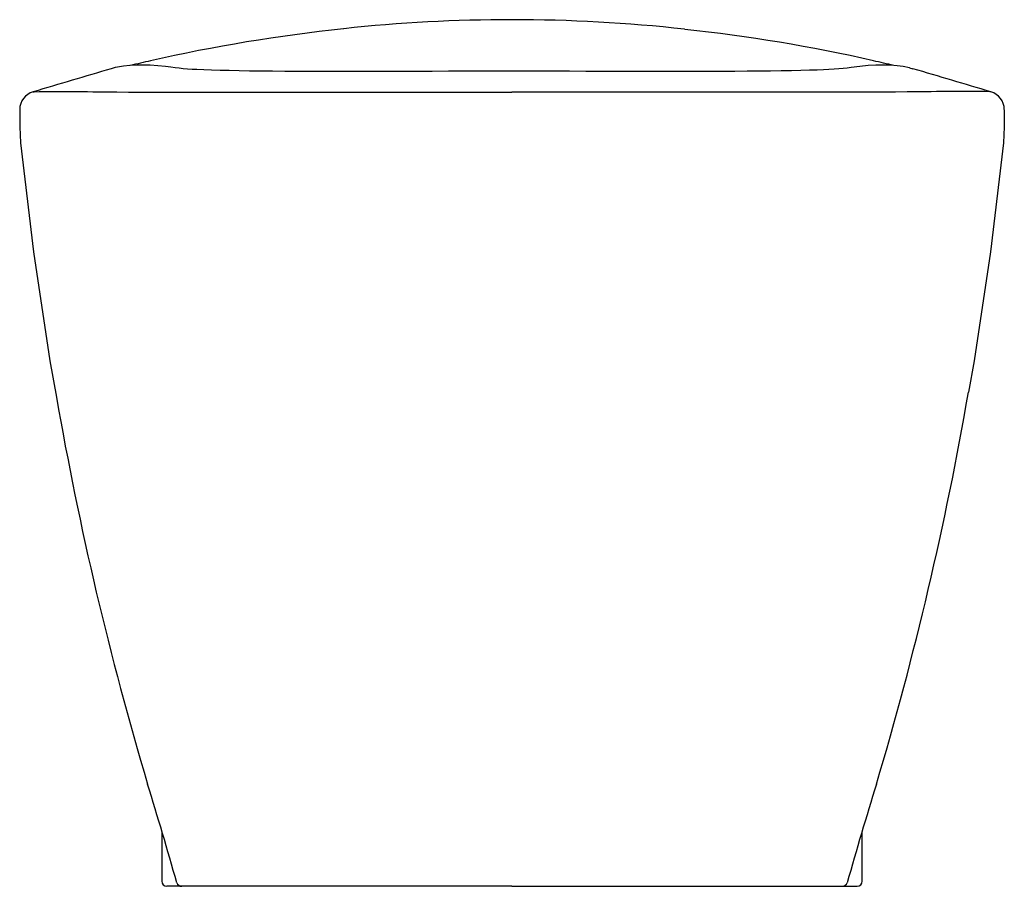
# Model space of a CAD drawing. Header units: millimetres. Extents: x 1160.725 to 1161.105, y 380.632 to 380.966.
import ezdxf

# ---------------------------------------------------------------- set-up
doc = ezdxf.new("R2010")
doc.units = ezdxf.units.MM
doc.layers.add('SANINDUSA', color=3, linetype='Continuous')

msp = doc.modelspace()

# ---------------------------------------------------------------- linework, layer by layer
at = {"layer": 'SANINDUSA'}
for p, q in [((1160.761898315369, 380.9477925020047), (1160.760391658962, 380.9473665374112)), ((1161.068432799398, 380.9477237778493), (1161.069820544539, 380.9473413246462)), ((1160.725073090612, 380.9315442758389), (1160.725073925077, 380.9249125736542)), ((1161.105071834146, 380.9315442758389), (1161.105070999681, 380.9249125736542)), ((1160.725073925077, 380.9249125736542), (1160.725385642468, 380.9188198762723)), ((1161.105070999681, 380.9249125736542), (1161.10475928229, 380.9188198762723)), ((1160.779905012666, 380.6528882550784), (1160.779905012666, 380.6337736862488)), ((1161.050239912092, 380.6337736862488), (1161.050239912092, 380.6528889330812)), ((1160.787620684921, 380.6317736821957), (1160.781835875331, 380.6317748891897)), ((1160.915072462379, 380.6317736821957), (1160.787620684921, 380.6317736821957)), ((1160.915072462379, 380.6317736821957), (1161.042524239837, 380.6317736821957)), ((1161.042524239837, 380.6317736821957), (1161.048309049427, 380.6317748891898))]:
    msp.add_line(p, q, dxfattribs=at)
at = {"layer": 'SANINDUSA', "flags": 128}
for points in [[(1160.915072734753, 380.9463663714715), (1160.909179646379, 380.9463865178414), (1160.902766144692, 380.9463849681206), (1160.896798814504, 380.946375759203), (1160.890584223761, 380.9463653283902), (1160.884251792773, 380.9463530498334), (1160.878026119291, 380.9463402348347), (1160.8719009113, 380.9463278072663), (1160.865871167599, 380.946316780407), (1160.859938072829, 380.9463080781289), (1160.854096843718, 380.9463027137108), (1160.848374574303, 380.9463019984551), (1160.842873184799, 380.9463070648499), (1160.837538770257, 380.9463184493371), (1160.832384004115, 380.946336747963), (1160.827421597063, 380.9463625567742), (1160.822664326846, 380.9463963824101), (1160.818125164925, 380.9464387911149), (1160.813816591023, 380.946490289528), (1160.80975078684, 380.9465513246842), (1160.805939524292, 380.9466222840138), (1160.802394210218, 380.9467034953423), (1160.79912588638, 380.9467952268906), (1160.796145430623, 380.9468974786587), (1160.793463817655, 380.9470100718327), (1160.791583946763, 380.9471089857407), (1160.789875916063, 380.9472232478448), (1160.78814873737, 380.9473674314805), (1160.786561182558, 380.9475296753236), (1160.785043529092, 380.9477134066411), (1160.783458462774, 380.9479296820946), (1160.781355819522, 380.9482161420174), (1160.778336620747, 380.9485302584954), (1160.775424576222, 380.9487142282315), (1160.772723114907, 380.9487850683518), (1160.770233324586, 380.9487656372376), (1160.767581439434, 380.9486378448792), (1160.765143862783, 380.9483976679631), (1160.762884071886, 380.9480343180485), (1160.761898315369, 380.9477925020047)], [(1161.068432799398, 380.9477237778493), (1161.066069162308, 380.9482457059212), (1161.063758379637, 380.948536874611), (1161.061015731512, 380.9487271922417), (1161.05808549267, 380.9487883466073), (1161.0555232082, 380.9487447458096), (1161.052510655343, 380.9485852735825), (1161.049296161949, 380.9482777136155), (1161.046013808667, 380.9478357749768), (1161.044425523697, 380.9476282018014), (1161.042835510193, 380.9474494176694), (1161.041162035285, 380.9472938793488), (1161.03935950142, 380.9471592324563), (1161.037398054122, 380.9470448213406), (1161.035293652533, 380.9469489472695), (1161.032879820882, 380.9468566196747), (1161.029829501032, 380.94675967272), (1161.026493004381, 380.9466727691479), (1161.022878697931, 380.9465958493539), (1161.018997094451, 380.9465287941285), (1161.014858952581, 380.9464713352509), (1161.01047544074, 380.9464231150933), (1161.005858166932, 380.9463837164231), (1161.001019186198, 380.9463526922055), (1160.995970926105, 380.9463295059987), (1160.990726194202, 380.9463136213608), (1160.985298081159, 380.9463045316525), (1160.979699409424, 380.9463016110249), (1160.973949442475, 380.946304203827), (1160.968093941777, 380.9463108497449), (1160.962107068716, 380.9463205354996), (1160.956033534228, 380.94633221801), (1160.949868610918, 380.946344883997), (1160.943609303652, 380.9463576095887), (1160.93725487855, 380.9463694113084), (1160.930810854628, 380.9463798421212), (1160.924515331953, 380.9463874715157), (1160.918003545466, 380.9463807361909), (1160.915072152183, 380.9463638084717)], [(1160.730259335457, 380.9384095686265), (1160.730708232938, 380.9384468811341), (1160.732629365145, 380.9385223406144), (1160.735300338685, 380.9385726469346), (1160.738951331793, 380.9386056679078), (1160.743610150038, 380.9386076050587), (1160.749304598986, 380.9385647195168), (1160.751201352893, 380.9385402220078), (1160.753345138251, 380.9385093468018), (1160.755868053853, 380.9384747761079), (1160.758902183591, 380.9384391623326), (1160.762579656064, 380.9384051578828), (1160.76703252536, 380.938375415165), (1160.773554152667, 380.9383454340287), (1160.781092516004, 380.938320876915), (1160.789564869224, 380.938301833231), (1160.798888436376, 380.938288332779), (1160.809037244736, 380.9382800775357), (1160.819969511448, 380.9382761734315), (1160.831567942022, 380.9382757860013), (1160.843715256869, 380.9382781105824), (1160.856377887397, 380.9382822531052), (1160.869502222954, 380.9382873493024), (1160.882948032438, 380.9382924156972), (1160.896575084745, 380.9382964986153), (1160.905808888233, 380.93829822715), (1160.915072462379, 380.9382987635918)], [(1161.099886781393, 380.9384093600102), (1161.09943669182, 380.9384468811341), (1161.097515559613, 380.9385223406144), (1161.094844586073, 380.9385726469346), (1161.091193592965, 380.9386056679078), (1161.08653477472, 380.9386076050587), (1161.080840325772, 380.9385647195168), (1161.078943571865, 380.9385402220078), (1161.076799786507, 380.9385093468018), (1161.074276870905, 380.9384747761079), (1161.071242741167, 380.9384391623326), (1161.067565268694, 380.9384051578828), (1161.063112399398, 380.938375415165), (1161.056590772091, 380.9383454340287), (1161.049052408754, 380.938320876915), (1161.040580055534, 380.938301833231), (1161.031256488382, 380.938288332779), (1161.021107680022, 380.9382800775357), (1161.01017541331, 380.9382761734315), (1160.998576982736, 380.9382757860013), (1160.986429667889, 380.9382781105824), (1160.973767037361, 380.9382822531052), (1160.960642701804, 380.9382873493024), (1160.94719689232, 380.9382924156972), (1160.933569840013, 380.9382964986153), (1160.924336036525, 380.93829822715), (1160.915072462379, 380.9382987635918)], [(1160.725385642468, 380.9188198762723), (1160.730374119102, 380.876668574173), (1160.736688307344, 380.8346596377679), (1160.73925491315, 380.8205834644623)], [(1161.10475928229, 380.9188198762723), (1161.099770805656, 380.876668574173), (1161.093456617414, 380.8346596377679), (1161.091253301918, 380.8225758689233)]]:
    msp.add_lwpolyline(points, dxfattribs=at)
at = {"layer": 'SANINDUSA'}
for centre, radius, start, end in [((1160.915080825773, 380.3578124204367), 0.6084842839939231, 90.0008054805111, 96.12968616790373), ((1160.915261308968, 380.3641757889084), 0.6021226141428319, 83.66477429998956, 90.01801124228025), ((1160.915735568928, 380.3345400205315), 0.6316312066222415, 95.96957551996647, 102.8177597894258), ((1160.915406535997, 380.3396499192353), 0.626427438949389, 77.16748667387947, 83.91916998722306), ((1161.220747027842, 378.9859238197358), 2.014308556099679, 102.7671074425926, 102.9945309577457), ((1160.6102555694, 378.9896909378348), 2.010445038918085, 77.00276779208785, 77.23300591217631), ((1161.710702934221, 377.6952418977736), 3.388127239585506, 106.2890193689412, 106.8206174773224), ((1160.278669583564, 378.2291474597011), 2.830988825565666, 73.13717070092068, 73.77196200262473), ((1160.732099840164, 380.9316285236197), 0.007026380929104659, 105.1853284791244, 179.9395902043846), ((1161.098044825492, 380.931628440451), 0.007026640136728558, 0.06122444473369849, 74.80298360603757), ((1162.024261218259, 381.044325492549), 1.304339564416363, 189.8771746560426, 196.622597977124), ((1159.800623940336, 381.0457128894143), 1.309776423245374, 343.3850671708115, 350.1910933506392), ((1159.249508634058, 380.1978134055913), 1.596708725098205, 15.82245687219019, 17.2460154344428), ((1162.580636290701, 380.1978134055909), 1.596708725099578, 162.7539845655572, 164.1775431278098), ((1160.781905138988, 380.6337736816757), 0.001999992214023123, 180, 268.0153377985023), ((1161.048239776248, 380.6337736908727), 0.002000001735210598, 271.9849256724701, 0), ((1160.787622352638, 380.633768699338), 0.001995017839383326, 197.5297638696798, 269.952104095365), ((1161.04252257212, 380.633768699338), 0.00199501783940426, 270.047895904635, 342.4702361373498)]:
    msp.add_arc(centre, radius, start, end, dxfattribs=at)

doc.saveas('drawing.dxf')
